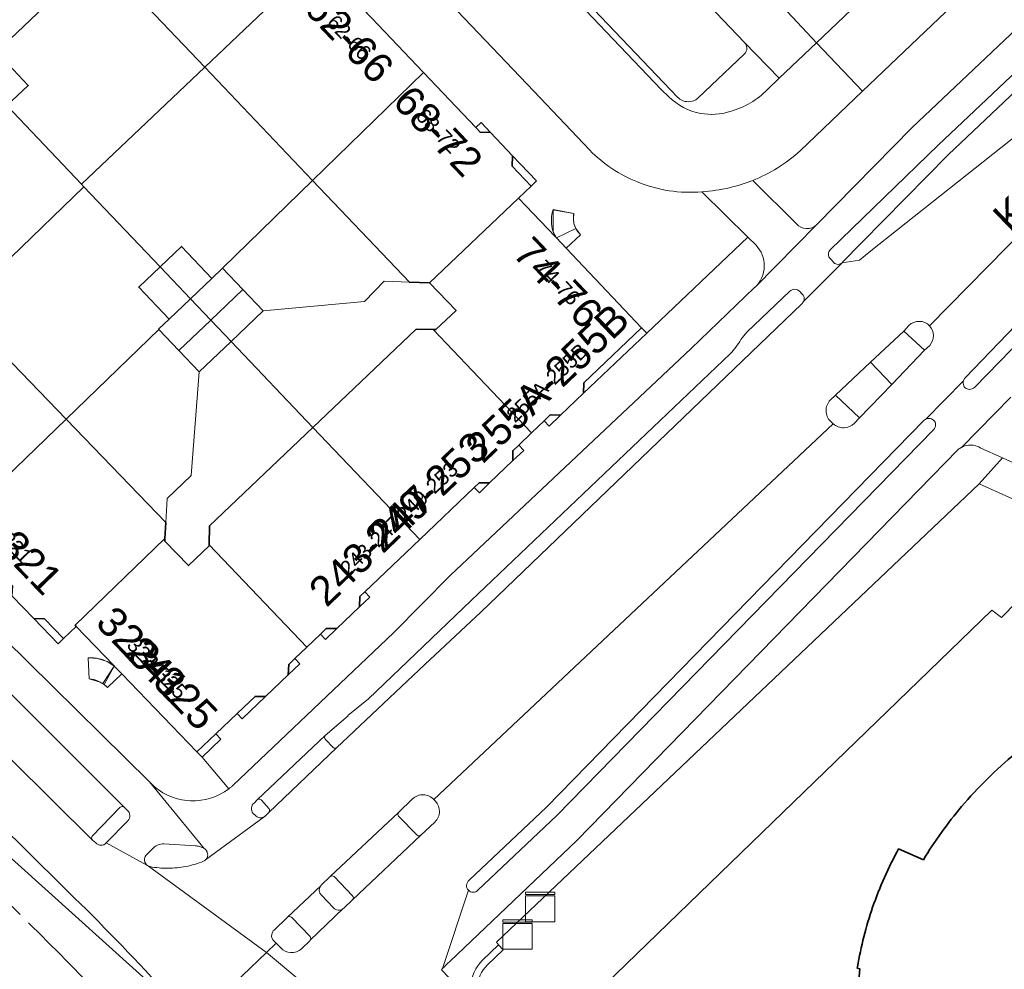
# Model space of a CAD drawing. Header units: metres. Extents: x 124322 to 125871, y 483990 to 485142.
# Tile 15 of 61: x 124529 to 124596, y 484528 to 484592. Entities that reach past the tile are written whole.
import ezdxf
from ezdxf.enums import TextEntityAlignment as Align

# ---------------------------------------------------------------- set-up
doc = ezdxf.new("R2010")
doc.units = ezdxf.units.M
doc.linetypes.add('AM-AS', pattern=[16, 10, -2, 2, -2])
for name, color, linetype, lineweight in [('B-RO-AM-AS_SPOOR_TRAM-G', 10, 'AM-AS', 18), ('B-RO-IE-TERREINAFSCHEIDING_KUNSTMATIG_MUUR-GV', 7, 'Continuous', 18), ('B-RO-KL-DATA-S', 90, 'Continuous', 25), ('B-RO-OG-BEBOUWING-GV', 7, 'Continuous', 35), ('B-RO-OG-BEBOUWING-T18', 7, 'Continuous', 18), ('B-RO-OG-BEBOUWING-T18 @ 0.5', 7, 'Continuous', 18), ('B-RO-OG-BEBOUWING-T18 @ 1', 7, 'Continuous', 18), ('B-RO-OG-BEBOUWING_BORDES-GV', 7, 'Continuous', 18), ('B-RO-OG-BEBOUWING_TRAP-GV', 7, 'Continuous', 18), ('B-RO-OG-TERREIN_ERF-GV', 7, 'Continuous', 0), ('B-RO-OG-TOPOGRAFIE-T18', 7, 'Continuous', 18), ('B-RO-OG-TOPOGRAFIE-T18 @ 0.5', 7, 'Continuous', 18), ('B-RO-OG-TOPOGRAFIE-T18 @ 1', 7, 'Continuous', 18), ('B-RO-OG-WATER-GV', 151, 'Continuous', 13), ('B-RO-VH-VERHARDING_GESLOTEN-GV', 252, 'Continuous', 18), ('B-RO-VH-VERHARDING_OPEN-GV', 7, 'Continuous', 9)]:
    doc.layers.add(name, color=color, linetype=linetype, lineweight=lineweight)
doc.styles.add('IBstijl', font='arial.ttf', dxfattribs={"height": 2})

# ---------------------------------------------------------------- blocks, each defined once
blk = doc.blocks.new('SKL-DATA_KAST-SO')
at = {"color": 0, "linetype": 'ByBlock', "lineweight": 18}
for points in [[(-2, 2), (2, 2), (2, 1.68), (-2, 1.68)], [(-2, 1.52), (2, 1.52), (2, -2), (-2, -2)]]:
    blk.add_lwpolyline(points, close=True, dxfattribs=at)
blk = doc.blocks.new('*U182')
at = {"layer": 'B-RO-OG-TOPOGRAFIE-T18 @ 0.5', "style": 'IBstijl'}
blk.add_text('Kruislaan', height=1, rotation=44, dxfattribs=at).set_placement((124600.198, 484582.54), align=Align.MIDDLE)
at = {"layer": 'B-RO-OG-TOPOGRAFIE-T18 @ 1', "style": 'IBstijl'}
blk.add_text('Kruislaan', height=2, rotation=44, dxfattribs=at).set_placement((124600.198, 484582.54), align=Align.MIDDLE)
blk = doc.blocks.new('*U314')
at = {"layer": 'B-RO-OG-BEBOUWING-T18 @ 0.5', "style": 'IBstijl'}
blk.add_text('249-253', height=1, rotation=43.7, dxfattribs=at).set_placement((124557.087, 484560.252), align=Align.MIDDLE)
at = {"layer": 'B-RO-OG-BEBOUWING-T18 @ 1', "style": 'IBstijl'}
blk.add_text('249-253', height=2, rotation=43.7, dxfattribs=at).set_placement((124557.087, 484560.252), align=Align.MIDDLE)
blk = doc.blocks.new('*U315')
at = {"layer": 'B-RO-OG-BEBOUWING-T18 @ 0.5', "style": 'IBstijl'}
blk.add_text('255A-255B', height=1, rotation=43.7, dxfattribs=at).set_placement((124565.24, 484567.66), align=Align.MIDDLE)
at = {"layer": 'B-RO-OG-BEBOUWING-T18 @ 1', "style": 'IBstijl'}
blk.add_text('255A-255B', height=2, rotation=43.7, dxfattribs=at).set_placement((124565.24, 484567.66), align=Align.MIDDLE)
blk = doc.blocks.new('*U316')
at = {"layer": 'B-RO-OG-BEBOUWING-T18 @ 0.5', "style": 'IBstijl'}
blk.add_text('74-76', height=1, rotation=-46.5, dxfattribs=at).set_placement((124565.995, 484574.462), align=Align.MIDDLE)
at = {"layer": 'B-RO-OG-BEBOUWING-T18 @ 1', "style": 'IBstijl'}
blk.add_text('74-76', height=2, rotation=-46.5, dxfattribs=at).set_placement((124565.995, 484574.462), align=Align.MIDDLE)
blk = doc.blocks.new('*U328')
at = {"layer": 'B-RO-OG-BEBOUWING-T18 @ 0.5', "style": 'IBstijl'}
blk.add_text('62-66', height=1, rotation=-46.5, dxfattribs=at).set_placement((124551.809, 484591.117), align=Align.MIDDLE)
at = {"layer": 'B-RO-OG-BEBOUWING-T18 @ 1', "style": 'IBstijl'}
blk.add_text('62-66', height=2, rotation=-46.5, dxfattribs=at).set_placement((124551.809, 484591.117), align=Align.MIDDLE)
blk = doc.blocks.new('*U334')
at = {"layer": 'B-RO-OG-BEBOUWING-T18 @ 0.5', "style": 'IBstijl'}
blk.add_text('317-321', height=1, rotation=-46, dxfattribs=at).set_placement((124528.225, 484557.47), align=Align.MIDDLE)
at = {"layer": 'B-RO-OG-BEBOUWING-T18 @ 1', "style": 'IBstijl'}
blk.add_text('317-321', height=2, rotation=-46, dxfattribs=at).set_placement((124528.225, 484557.47), align=Align.MIDDLE)
blk = doc.blocks.new('*U337')
at = {"layer": 'B-RO-OG-BEBOUWING-T18 @ 0.5', "style": 'IBstijl'}
blk.add_text('68-72', height=1, rotation=-46.4, dxfattribs=at).set_placement((124557.848, 484584.766), align=Align.MIDDLE)
at = {"layer": 'B-RO-OG-BEBOUWING-T18 @ 1', "style": 'IBstijl'}
blk.add_text('68-72', height=2, rotation=-46.4, dxfattribs=at).set_placement((124557.848, 484584.766), align=Align.MIDDLE)
blk = doc.blocks.new('*U343')
at = {"layer": 'B-RO-OG-BEBOUWING-T18 @ 0.5', "style": 'IBstijl'}
blk.add_text('241', height=1, rotation=-46.1, dxfattribs=at).set_placement((124538.764, 484548.273), align=Align.MIDDLE)
at = {"layer": 'B-RO-OG-BEBOUWING-T18 @ 1', "style": 'IBstijl'}
blk.add_text('241', height=2, rotation=-46.1, dxfattribs=at).set_placement((124538.764, 484548.273), align=Align.MIDDLE)
blk = doc.blocks.new('*U344')
at = {"layer": 'B-RO-OG-BEBOUWING-T18 @ 0.5', "style": 'IBstijl'}
blk.add_text('323-325', height=1, rotation=-46.1, dxfattribs=at).set_placement((124538.764, 484548.273), align=Align.MIDDLE)
at = {"layer": 'B-RO-OG-BEBOUWING-T18 @ 1', "style": 'IBstijl'}
blk.add_text('323-325', height=2, rotation=-46.1, dxfattribs=at).set_placement((124538.764, 484548.273), align=Align.MIDDLE)
blk = doc.blocks.new('*U363')
at = {"layer": 'B-RO-OG-BEBOUWING-T18 @ 0.5', "style": 'IBstijl'}
blk.add_text('243-247', height=1, rotation=43.7, dxfattribs=at).set_placement((124553.271, 484556.611), align=Align.MIDDLE)
at = {"layer": 'B-RO-OG-BEBOUWING-T18 @ 1', "style": 'IBstijl'}
blk.add_text('243-247', height=2, rotation=43.7, dxfattribs=at).set_placement((124553.271, 484556.611), align=Align.MIDDLE)

msp = doc.modelspace()

# ---------------------------------------------------------------- linework, layer by layer
at = {"layer": 'B-RO-AM-AS_SPOOR_TRAM-G'}
for points in [[(124532.304, 484533.476), (124520.749, 484544.908), (124502.113, 484563.328), (124481.045, 484584.129), (124464.011, 484600.957)], [(124461.74, 484598.494), (124488.081, 484572.476), (124510.977, 484549.827), (124530.024, 484530.976)]]:
    msp.add_lwpolyline(points, dxfattribs=at)
for points in [[(124538.741, 484526.889, 0.015057), (124532.304, 484533.476)], [(124530.024, 484530.976, -0.005452), (124534.984, 484525.956)]]:
    msp.add_lwpolyline(points, format="xyb", dxfattribs=at)
at = {"layer": 'B-RO-IE-TERREINAFSCHEIDING_KUNSTMATIG_MUUR-GV'}
msp.add_lwpolyline([(124561.17, 484528.093), (124562.258, 484529.143), (124561.938, 484529.473), (124560.851, 484528.424)], dxfattribs=at)
for points in [[(124560.851, 484528.424, 0.200573), (124560.088, 484526.652)], [(124560.548, 484526.602, -0.206695), (124561.17, 484528.093)]]:
    msp.add_lwpolyline(points, format="xyb", dxfattribs=at)
at = {"layer": 'B-RO-OG-BEBOUWING-GV'}
for points in [[(124548.774, 484597.209), (124548.373, 484597.631), (124548.391, 484598.337), (124546.909, 484599.895), (124546.203, 484599.914), (124543.358, 484602.905), (124542.365, 484603.95), (124534.756, 484596.715), (124541.991, 484589.106), (124549.6, 484596.34)], [(124553.308, 484592.44), (124552.983, 484592.782), (124553, 484593.489), (124551.519, 484595.047), (124550.812, 484595.065), (124550.435, 484595.462), (124549.6, 484596.34), (124541.991, 484589.106), (124549.32, 484581.397), (124556.842, 484588.723)], [(124527.938, 484590.033), (124526.489, 484588.654), (124528.553, 484586.482), (124530.001, 484587.862)], [(124562.895, 484583.082), (124561.393, 484584.661), (124560.686, 484584.68), (124560.392, 484584.99), (124556.842, 484588.723), (124549.32, 484581.397), (124555.889, 484574.488), (124557.247, 484574.438), (124563.308, 484580.201), (124564.17, 484581.019), (124562.871, 484582.382)], [(124566.535, 484576.797), (124565.875, 484577.493), (124565.782, 484577.591), (124563.308, 484580.201), (124557.247, 484574.438), (124559.065, 484572.576), (124557.69, 484571.265), (124557.505, 484571.269), (124564.186, 484564.262), (124565.042, 484565.078), (124565.454, 484565.47), (124566.154, 484565.46), (124567.71, 484566.944), (124567.733, 484567.644), (124571.66, 484571.39)], [(124538.958, 484575.539), (124541.025, 484573.365), (124542.473, 484574.745), (124540.406, 484576.919)], [(124538.958, 484575.539), (124537.51, 484574.159), (124539.578, 484571.985), (124541.025, 484573.365)], [(124544.575, 484573.987), (124543.198, 484575.436), (124542.473, 484574.745), (124541.025, 484573.365), (124542.402, 484571.916)], [(124545.953, 484572.538), (124544.575, 484573.987), (124542.402, 484571.916), (124543.78, 484570.467)], [(124542.402, 484571.916), (124541.025, 484573.365), (124539.578, 484571.985), (124538.854, 484571.295), (124538.87, 484571.278), (124540.231, 484569.846)], [(124525.27, 484572.745), (124517.725, 484565.456), (124518.561, 484564.591), (124518.978, 484564.16), (124518.979, 484563.438), (124520.438, 484561.929), (124521.145, 484561.917), (124521.451, 484561.601), (124525.025, 484557.902), (124532.569, 484565.19)], [(124543.78, 484570.467), (124542.402, 484571.916), (124540.231, 484569.846), (124541.609, 484568.397)], [(124564.186, 484564.262), (124557.505, 484571.269), (124556.347, 484571.296), (124549.341, 484564.617), (124556.59, 484557.014), (124560.298, 484560.55), (124560.621, 484560.859), (124561.321, 484560.849), (124562.926, 484562.37), (124562.905, 484563.041), (124563.313, 484563.429)], [(124539.348, 484558.172), (124532.569, 484565.19), (124525.025, 484557.902), (124528.591, 484554.212), (124528.938, 484553.853), (124528.884, 484553.189), (124530.384, 484551.636), (124531.099, 484551.618), (124532.39, 484550.279), (124533.262, 484551.105), (124533.188, 484551.182), (124539.284, 484557.071)], [(124549.341, 484564.617), (124542.323, 484557.928), (124542.296, 484556.659), (124548.928, 484549.704), (124549.851, 484550.584), (124550.245, 484550.96), (124550.952, 484550.958), (124552.508, 484552.442), (124552.531, 484553.142), (124552.861, 484553.456), (124556.59, 484557.014)], [(124542.296, 484556.659), (124542.294, 484556.588), (124540.877, 484555.236), (124539.274, 484556.899), (124539.284, 484557.071), (124533.188, 484551.182), (124533.262, 484551.105), (124535.817, 484548.451), (124535.85, 484548.417), (124536.355, 484547.892), (124541.459, 484542.59), (124542.751, 484543.818), (124544.193, 484545.189), (124545.412, 484546.349), (124546.112, 484546.34), (124547.667, 484547.824), (124547.691, 484548.524), (124548.108, 484548.922), (124548.928, 484549.704)]]:
    msp.add_lwpolyline(points, close=True, dxfattribs=at)
for points in [[(124597.062, 484542.479, 0.045904), (124593.396, 484538.869)], [(124593.396, 484538.869, 0.039682), (124590.805, 484535.262)], [(124589.119, 484536.003, 0.043223), (124587.353, 484532.027)], [(124587.353, 484532.027, 0.041458), (124586.323, 484527.979)]]:
    msp.add_lwpolyline(points, format="xyb", dxfattribs=at)
for points in [[(124590.805, 484535.262), (124589.119, 484536.003)], [(124586.323, 484527.979), (124586.308, 484527.888), (124586.483, 484527.841), (124586.22, 484524.64), (124586.165, 484523.969), (124586.332, 484521.575), (124586.403, 484520.567), (124586.114, 484520.509), (124586.202, 484519.899), (124586.245, 484519.642)]]:
    msp.add_lwpolyline(points, dxfattribs=at)
at = {"layer": 'B-RO-OG-BEBOUWING_BORDES-GV'}
for points in [[(124567.188, 484578.142), (124565.875, 484577.493), (124566.535, 484576.797), (124567.501, 484577.712)], [(124535.85, 484548.417), (124535.15, 484547.161), (124535.384, 484546.957), (124536.355, 484547.892)]]:
    msp.add_lwpolyline(points, close=True, dxfattribs=at)
at = {"layer": 'B-RO-OG-BEBOUWING_TRAP-GV'}
for points in [[(124565.875, 484577.493), (124567.188, 484578.142), (124567.068, 484578.474), (124567.026, 484578.823), (124567.059, 484579.153), (124565.655, 484579.419), (124565.652, 484577.901)], [(124535.85, 484548.417), (124535.361, 484548.713), (124534.704, 484548.933), (124534.075, 484548.969), (124534.137, 484547.548), (124534.887, 484547.326), (124535.15, 484547.161)]]:
    msp.add_lwpolyline(points, close=True, dxfattribs=at)
at = {"layer": 'B-RO-OG-TERREIN_ERF-GV'}
for points in [[(124527.521, 484604.325), (124519.153, 484596.369), (124519.312, 484596.201), (124524.426, 484590.823), (124525.874, 484592.203), (124527.838, 484590.138), (124534.756, 484596.715)], [(124541.991, 484589.106), (124534.756, 484596.715), (124527.838, 484590.138), (124527.938, 484590.033), (124530.001, 484587.862), (124528.553, 484586.482), (124533.623, 484581.15)], [(124541.991, 484589.106), (124533.623, 484581.15), (124533.789, 484580.975), (124538.958, 484575.539), (124540.406, 484576.919), (124542.473, 484574.745), (124543.198, 484575.436), (124549.32, 484581.397)], [(124533.789, 484580.975), (124533.623, 484581.15), (124528.553, 484586.482), (124527.106, 484585.103), (124525.113, 484587.198), (124517.972, 484580.3), (124525.27, 484572.745)], [(124560.392, 484584.99), (124560.686, 484584.68), (124561.393, 484584.661), (124560.754, 484585.334)], [(124562.895, 484583.082), (124562.871, 484582.382), (124564.17, 484581.019), (124564.528, 484581.364)], [(124549.32, 484581.397), (124543.198, 484575.436), (124544.575, 484573.987), (124545.953, 484572.538), (124552.85, 484573.186), (124554.177, 484574.549), (124555.889, 484574.488)], [(124538.958, 484575.539), (124533.789, 484580.975), (124525.27, 484572.745), (124532.569, 484565.19), (124538.87, 484571.278), (124538.854, 484571.295), (124539.578, 484571.985), (124537.51, 484574.159)], [(124557.505, 484571.269), (124557.69, 484571.265), (124559.065, 484572.576), (124557.247, 484574.438), (124555.889, 484574.488), (124554.177, 484574.549), (124552.85, 484573.186), (124545.953, 484572.538), (124543.78, 484570.467), (124549.341, 484564.617), (124556.347, 484571.296)], [(124541.609, 484568.397), (124540.231, 484569.846), (124538.87, 484571.278), (124532.569, 484565.19), (124539.348, 484558.172), (124539.443, 484559.802), (124541.062, 484561.366)], [(124571.66, 484571.39), (124567.733, 484567.644), (124567.71, 484566.944), (124572.006, 484571.028)], [(124549.341, 484564.617), (124543.78, 484570.467), (124541.609, 484568.397), (124541.062, 484561.366), (124539.443, 484559.802), (124539.348, 484558.172), (124539.284, 484557.071), (124539.274, 484556.899), (124540.877, 484555.236), (124542.294, 484556.588), (124542.296, 484556.659), (124542.323, 484557.928)], [(124566.154, 484565.46), (124565.454, 484565.47), (124565.042, 484565.078), (124565.386, 484564.716)], [(124563.313, 484563.429), (124562.905, 484563.041), (124562.926, 484562.37), (124563.657, 484563.067)], [(124561.321, 484560.849), (124560.621, 484560.859), (124560.298, 484560.55), (124560.64, 484560.19)], [(124552.861, 484553.456), (124552.531, 484553.142), (124552.508, 484552.442), (124553.202, 484553.097)], [(124530.384, 484551.636), (124532.037, 484549.925), (124532.39, 484550.279), (124531.099, 484551.618)], [(124550.952, 484550.958), (124550.245, 484550.96), (124549.851, 484550.584), (124550.192, 484550.226)], [(124536.355, 484547.892), (124535.85, 484548.417), (124535.058, 484547.223), (124535.15, 484547.161), (124535.271, 484547.063), (124535.384, 484546.957)], [(124548.108, 484548.922), (124547.691, 484548.524), (124547.667, 484547.824), (124548.448, 484548.564)], [(124546.112, 484546.34), (124545.412, 484546.349), (124544.193, 484545.189), (124544.534, 484544.831)], [(124542.751, 484543.818), (124541.459, 484542.59), (124541.805, 484542.229), (124543.094, 484543.458)]]:
    msp.add_lwpolyline(points, close=True, dxfattribs=at)
for points in [[(124565.655, 484579.419, 0.138247), (124565.59, 484578.124)], [(124567.026, 484578.823, -0.051605), (124567.059, 484579.153)], [(124567.068, 484578.474, -0.05186), (124567.026, 484578.823)], [(124567.188, 484578.142, -0.053699), (124567.068, 484578.474)], [(124567.501, 484577.712, -0.085015), (124567.188, 484578.142)], [(124534.812, 484548.91, 0.076477), (124534.075, 484548.969)], [(124535.361, 484548.713, 0.059622), (124534.812, 484548.91)], [(124534.137, 484547.548, -0.080157), (124534.747, 484547.392)]]:
    msp.add_lwpolyline(points, format="xyb", dxfattribs=at)
for points in [[(124567.059, 484579.153), (124565.749, 484579.387), (124565.655, 484579.419)], [(124565.59, 484578.124), (124565.652, 484577.901), (124565.712, 484577.743), (124565.782, 484577.591), (124565.875, 484577.493), (124567.188, 484578.142)], [(124567.188, 484578.142), (124565.875, 484577.493), (124566.535, 484576.797), (124567.501, 484577.712)], [(124534.075, 484548.969), (124534.137, 484547.548)], [(124534.747, 484547.392), (124534.887, 484547.326), (124535.058, 484547.223), (124535.85, 484548.417)], [(124535.85, 484548.417), (124535.817, 484548.451), (124535.361, 484548.713)]]:
    msp.add_lwpolyline(points, dxfattribs=at)
at = {"layer": 'B-RO-OG-WATER-GV'}
for points in [[(124598.165, 484553.81), (124596.093, 484551.708), (124595.441, 484552.218), (124564.234, 484521.985), (124568.019, 484518.064), (124571.529, 484521.457), (124571.646, 484521.324), (124586.332, 484521.575), (124586.165, 484523.969), (124586.22, 484524.64), (124586.483, 484527.841), (124586.308, 484527.888), (124586.323, 484527.979)], [(124589.119, 484536.003), (124590.805, 484535.262)]]:
    msp.add_lwpolyline(points, dxfattribs=at)
for points in [[(124593.396, 484538.869, -0.045904), (124597.062, 484542.479)], [(124590.805, 484535.262, -0.039682), (124593.396, 484538.869)], [(124587.353, 484532.027, -0.043223), (124589.119, 484536.003)], [(124586.323, 484527.979, -0.041458), (124587.353, 484532.027)]]:
    msp.add_lwpolyline(points, format="xyb", dxfattribs=at)
at = {"layer": 'B-RO-VH-VERHARDING_GESLOTEN-GV'}
for points in [[(124672.194, 484648.519), (124672.532, 484648.185), (124675.093, 484650.709), (124672.168, 484653.73), (124662.175, 484644.051), (124661.184, 484643.082), (124658.713, 484641.68), (124642.694, 484626.535), (124635.378, 484619.548), (124627.865, 484612.507), (124608.347, 484594.013), (124604.603, 484590.493), (124601.398, 484587.84), (124587.235, 484576.614), (124586.451, 484575.992), (124585.273, 484575.815), (124582.643, 484573.15)], [(124650.848, 484628.44), (124640.895, 484619.705), (124629.244, 484608.869), (124620.641, 484600.555), (124614.1, 484594.237), (124609.201, 484589.495), (124603.001, 484583.532), (124591.225, 484571.526)], [(124591.225, 484571.526), (124603.001, 484583.532), (124609.201, 484589.495), (124614.1, 484594.237), (124620.641, 484600.555), (124629.244, 484608.869), (124640.895, 484619.705), (124650.848, 484628.44)], [(124626.344, 484619.368), (124590.042, 484584.994), (124583.547, 484578.392), (124579.4, 484574.171), (124579.315, 484574.102), (124575.026, 484569.982), (124558.653, 484554.563), (124554.802, 484550.68), (124543.927, 484540.332)], [(124584.474, 484576.684), (124591.819, 484583.813), (124627.39, 484617.451)], [(124593.636, 484567.994), (124597.654, 484572.168), (124611.009, 484586.289), (124613.849, 484589.103)], [(124615.273, 484589.452), (124598.5, 484571.673), (124594.281, 484567.343)], [(124497.306, 484581.213), (124495.806, 484579.763), (124498.334, 484577.159), (124499.786, 484575.664), (124502.824, 484572.534), (124536.524, 484538.827), (124536.744, 484538.602)], [(124541.882, 484536.074), (124541.921, 484536.053), (124541.959, 484536.029), (124538.229, 484540.545), (124505.334, 484572.969), (124504.619, 484573.686), (124497.306, 484581.213)], [(124498.658, 484574.509), (124497.156, 484575.982), (124494.544, 484578.543), (124489.689, 484573.851), (124493.16, 484570.602), (124502.132, 484561.735), (124517.974, 484545.859), (124527.243, 484536.799), (124541.236, 484524.196), (124546.189, 484528.954), (124538.161, 484534.829)], [(124582.643, 484573.15), (124585.273, 484575.815)], [(124584.706, 484575.826), (124584.479, 484576.072)], [(124578.406, 484570.59), (124578.812, 484571.097), (124581.721, 484573.875)], [(124582.39, 484573.869), (124582.576, 484573.679)], [(124582.538, 484573.026), (124560.746, 484552.076), (124556.935, 484548.519), (124550.945, 484542.851), (124546.333, 484538.465), (124546.109, 484538.249)], [(124489.443, 484569.249), (124487.202, 484571.447), (124482.761, 484567.154), (124488.332, 484559.043), (124501.627, 484545.947), (124505.226, 484542.414), (124522.891, 484524.973), (124523.118, 484524.752), (124523.155, 484524.713), (124523.182, 484524.678), (124525.033, 484522.509), (124532.727, 484516.023), (124541.236, 484524.196), (124527.243, 484536.799)], [(124584.472, 484566.476), (124584.823, 484566.821), (124587.202, 484569.047), (124589.461, 484571.173), (124589.804, 484571.547)], [(124591.228, 484570.197), (124590.876, 484569.864), (124588.66, 484567.542), (124586.449, 484565.268), (124586.1, 484564.897)], [(124545.341, 484539.109), (124545.577, 484539.347), (124550.18, 484543.691), (124551.74, 484545.033), (124551.716, 484545.057), (124553.115, 484546.184), (124556.854, 484549.771), (124560.084, 484552.862), (124577.68, 484569.631)], [(124559.955, 484533.874), (124565.194, 484538.836), (124590.835, 484565.096), (124590.883, 484565.137), (124590.935, 484565.171), (124593.521, 484567.781)], [(124593.521, 484567.781), (124590.935, 484565.171)], [(124596.732, 484566.69), (124593.378, 484563.267)], [(124593.378, 484563.267), (124596.732, 484566.69)], [(124557.547, 484539.351), (124584.677, 484564.863), (124584.492, 484565.041)], [(124584.677, 484564.863), (124557.547, 484539.351), (124557.658, 484539.229)], [(124591.494, 484564.469), (124565.903, 484538.254), (124560.544, 484533.185)], [(124594.651, 484563.247), (124596.183, 484562.548), (124598.606, 484561.443), (124599.603, 484564.281)], [(124558.65, 484528.361), (124567.26, 484536.564), (124593.16, 484563.118)], [(124534.602, 484536.399), (124534.365, 484536.585), (124526.091, 484544.781)], [(124538.229, 484540.545), (124541.959, 484536.029)], [(124546.712, 484530.48), (124547.62, 484531.366), (124549.873, 484533.491), (124549.9, 484533.522), (124550.516, 484534.118), (124555.149, 484538.461), (124556.108, 484539.388)], [(124545.412, 484538.287), (124545.283, 484538.408)], [(124536.766, 484537.906), (124535.297, 484536.399), (124538.059, 484534.895)], [(124546.063, 484538.207), (124546.03, 484538.182), (124542.046, 484535.244), (124542.005, 484535.211)], [(124542.082, 484535.282), (124542.046, 484535.244), (124546.03, 484538.182), (124546.013, 484538.171)], [(124557.622, 484537.82), (124556.66, 484536.923), (124552.037, 484532.535), (124551.437, 484531.975), (124551.391, 484531.936), (124549.148, 484529.787), (124549.126, 484529.758), (124548.554, 484529.207)], [(124538.059, 484534.895), (124535.297, 484536.399)], [(124539.21, 484536.338), (124541.362, 484536.204)], [(124538.05, 484535.615), (124538.482, 484536.043)], [(124538.161, 484534.829), (124546.189, 484528.954), (124546.847, 484529.586), (124546.661, 484529.779)], [(124539.5, 484534.687), (124539.378, 484534.685)], [(124549.873, 484533.491), (124547.62, 484531.366)], [(124558.08, 484527.77), (124558.149, 484527.858), (124559.893, 484533.181)], [(124559.893, 484533.181), (124558.149, 484527.858)], [(124550.738, 484531.991), (124549.923, 484532.851)], [(124549.148, 484529.787), (124551.391, 484531.936)], [(124547.874, 484531.347), (124549.155, 484530.036)], [(124547.153, 484529.267), (124546.847, 484529.586), (124546.189, 484528.954), (124556.63, 484520.237), (124556.482, 484520.408)], [(124561.278, 484515.403), (124556.697, 484520.165), (124556.678, 484520.182), (124556.63, 484520.237), (124546.189, 484528.954), (124541.236, 484524.196), (124550.911, 484515.482)]]:
    msp.add_lwpolyline(points, dxfattribs=at)
msp.add_lwpolyline([(124658.713, 484641.68), (124647.768, 484635.469), (124592.502, 484583.168), (124586.627, 484577.196), (124585.313, 484575.86), (124585.294, 484575.837), (124585.273, 484575.815), (124586.451, 484575.992), (124587.235, 484576.614), (124601.398, 484587.84), (124604.603, 484590.493), (124608.347, 484594.013), (124627.865, 484612.507), (124635.378, 484619.548), (124642.694, 484626.535)], close=True, dxfattribs=at)
for points in [[(124584.352, 484576.384, -0.191492), (124584.474, 484576.684)], [(124584.479, 484576.072, -0.202321), (124584.352, 484576.384)], [(124585.016, 484575.702, -0.220246), (124584.706, 484575.826)], [(124585.273, 484575.815, -0.183359), (124585.016, 484575.702)], [(124581.721, 484573.875, -0.19868), (124582.064, 484574.009)], [(124582.064, 484574.009, -0.189489), (124582.39, 484573.869)], [(124582.596, 484573.083, -0.043554), (124582.538, 484573.026)], [(124582.576, 484573.679, -0.209402), (124582.701, 484573.348)], [(124582.643, 484573.15, -0.03703), (124582.596, 484573.083)], [(124582.701, 484573.348, -0.119811), (124582.643, 484573.15)], [(124589.804, 484571.547, -0.41302), (124591.225, 484571.526)], [(124591.225, 484571.526, -0.376736), (124591.228, 484570.197)], [(124578.072, 484570.085, 0.034819), (124578.406, 484570.59)], [(124577.68, 484569.631, 0.033265), (124578.072, 484570.085)], [(124593.505, 484567.621, -0.08664), (124593.521, 484567.781)], [(124593.521, 484567.781, -0.062593), (124593.566, 484567.894)], [(124593.566, 484567.894, -0.059061), (124593.636, 484567.994)], [(124593.627, 484567.319, -0.165334), (124593.505, 484567.621)], [(124593.928, 484567.204, -0.171116), (124593.627, 484567.319)], [(124594.281, 484567.343, -0.200209), (124593.928, 484567.204)], [(124584.186, 484565.755, -0.197269), (124584.472, 484566.476)], [(124584.492, 484565.041, -0.198445), (124584.186, 484565.755)], [(124590.935, 484565.171, -0.131161), (124591.188, 484565.234)], [(124591.188, 484565.234, -0.173658), (124591.494, 484565.121)], [(124591.494, 484565.121, -0.183224), (124591.631, 484564.832)], [(124585.416, 484564.602, -0.193715), (124584.677, 484564.863)], [(124586.1, 484564.897, -0.182796), (124585.416, 484564.602)], [(124591.631, 484564.832, -0.223532), (124591.494, 484564.469)], [(124593.16, 484563.118, -0.016643), (124593.265, 484563.198)], [(124593.265, 484563.198, -0.023275), (124593.378, 484563.267)], [(124593.378, 484563.267, -0.100504), (124593.865, 484563.418)], [(124593.865, 484563.418, -0.159246), (124594.651, 484563.247)], [(124541.019, 484539.262, -0.197575), (124538.229, 484540.545)], [(124543.927, 484540.332, -0.013931), (124543.775, 484540.198)], [(124543.617, 484540.073, -0.173728), (124541.019, 484539.262)], [(124543.775, 484540.198, -0.017837), (124543.617, 484540.073)], [(124556.108, 484539.388, -0.202232), (124556.839, 484539.672)], [(124556.839, 484539.672, -0.200254), (124557.547, 484539.351)], [(124545.157, 484538.786, -0.203539), (124545.341, 484539.109)], [(124557.658, 484539.229, -0.200044), (124557.935, 484538.523)], [(124536.744, 484538.602, -0.180097), (124536.897, 484538.287)], [(124536.897, 484538.287, -0.211913), (124536.766, 484537.906)], [(124545.283, 484538.408, -0.222222), (124545.157, 484538.786)], [(124545.742, 484538.107, -0.216562), (124545.412, 484538.287)], [(124546.109, 484538.249, -0.045361), (124546.063, 484538.207)], [(124557.935, 484538.523, -0.203061), (124557.622, 484537.82)], [(124546.013, 484538.171, -0.155876), (124545.742, 484538.107)], [(124534.933, 484536.239, -0.210491), (124534.602, 484536.399)], [(124535.297, 484536.399, -0.229836), (124534.933, 484536.239)], [(124538.482, 484536.043, -0.110438), (124538.825, 484536.271)], [(124538.825, 484536.271, -0.106434), (124539.21, 484536.338)], [(124537.894, 484535.314, -0.186015), (124538.05, 484535.615)], [(124541.362, 484536.204, -0.033275), (124541.629, 484536.155)], [(124541.629, 484536.155, -0.028539), (124541.882, 484536.074)], [(124541.959, 484536.029, -0.054558), (124542.046, 484535.953)], [(124542.046, 484535.953, -0.116498), (124542.166, 484535.742)], [(124542.166, 484535.742, -0.201682), (124542.147, 484535.38)], [(124538.059, 484534.895, -0.250313), (124537.894, 484535.314)], [(124538.161, 484534.829, -0.073176), (124538.059, 484534.895)], [(124541.914, 484535.158, -0.053225), (124540.708, 484534.794)], [(124542.005, 484535.211, -0.055365), (124541.914, 484535.158)], [(124542.147, 484535.38, -0.068408), (124542.082, 484535.282)], [(124538.276, 484534.79, -0.062527), (124538.161, 484534.829)], [(124538.885, 484534.705, -0.028056), (124538.276, 484534.79)], [(124539.378, 484534.685, -0.024383), (124538.885, 484534.705)], [(124540.708, 484534.794, -0.05054), (124539.5, 484534.687)], [(124559.775, 484533.532, -0.210653), (124559.955, 484533.874)], [(124549.923, 484532.851, -0.396244), (124549.873, 484533.491)], [(124559.893, 484533.181, -0.198972), (124559.775, 484533.532)], [(124560.214, 484533.053, -0.188069), (124559.893, 484533.181)], [(124560.544, 484533.185, -0.192271), (124560.214, 484533.053)], [(124551.391, 484531.936, -0.386304), (124550.738, 484531.991)], [(124547.62, 484531.366, -0.369924), (124547.874, 484531.347)], [(124546.538, 484530.176, -0.191928), (124546.712, 484530.48)], [(124546.661, 484529.779, -0.228371), (124546.538, 484530.176)], [(124549.155, 484530.036, -0.270861), (124549.148, 484529.787)], [(124547.825, 484528.952, -0.191696), (124547.153, 484529.267)], [(124548.554, 484529.207, -0.201467), (124547.825, 484528.952)], [(124558.387, 484528.122, -0.02404), (124558.65, 484528.361)], [(124558.149, 484527.858, -0.02384), (124558.387, 484528.122)]]:
    msp.add_lwpolyline(points, format="xyb", dxfattribs=at)
at = {"layer": 'B-RO-VH-VERHARDING_OPEN-GV'}
for points in [[(124545.029, 484617.562), (124541.84, 484621.07), (124525.01, 484638.64), (124518.95, 484645.2), (124522.64, 484648.78), (124523.01, 484648.94), (124520.95, 484651.106), (124516.598, 484646.968), (124535.967, 484626.494), (124547.392, 484614.451), (124572.996, 484587.577), (124573.509, 484587.091)], [(124523.7, 484648.41), (124528.4, 484643.57), (124549.267, 484621.576), (124552.298, 484618.391), (124578.656, 484590.762), (124581.009, 484588.34), (124583.547, 484590.759), (124581.57, 484592.85), (124578.278, 484596.316), (124577.882, 484595.94), (124572.305, 484601.8), (124566.843, 484607.536), (124561.272, 484613.388), (124555.811, 484619.124), (124550.239, 484624.976), (124544.785, 484630.705), (124539.221, 484636.549), (124533.76, 484642.285), (124528.174, 484648.152)], [(124611.526, 484617.433), (124583.547, 484590.759), (124586.662, 484587.462), (124620.592, 484619.809), (124621.622, 484620.788), (124626.862, 484625.738), (124650.43, 484648.201)], [(124516.598, 484646.968), (124511.914, 484642.514), (124518.79, 484635.31), (124541.72, 484611.19), (124564.35, 484587.46), (124568.136, 484583.456)], [(124573.509, 484587.091), (124572.996, 484587.577), (124547.392, 484614.451), (124535.967, 484626.494), (124516.598, 484646.968)], [(124568.136, 484583.456), (124564.35, 484587.46), (124541.72, 484611.19), (124518.79, 484635.31), (124511.914, 484642.514)], [(124585.273, 484575.815), (124585.294, 484575.837), (124585.313, 484575.86), (124586.627, 484577.196), (124592.502, 484583.168), (124647.768, 484635.469)], [(124612.678, 484622.592), (124609.559, 484619.519), (124609.082, 484619.066), (124606.486, 484616.601), (124605.989, 484616.13), (124605.57, 484616.572), (124601.699, 484612.86), (124595.159, 484606.639), (124588.599, 484600.422), (124588.62, 484600.4), (124584.71, 484596.672), (124585.13, 484596.229), (124584.638, 484595.763), (124582.049, 484593.305), (124581.57, 484592.85), (124583.547, 484590.759), (124611.526, 484617.433)], [(124627.39, 484617.451), (124591.819, 484583.813), (124584.474, 484576.684)], [(124574.106, 484587.057), (124548.077, 484614.343)], [(124635.349, 484608.582), (124634.844, 484609.196), (124633.951, 484608.395), (124613.849, 484589.103), (124611.009, 484586.289), (124597.654, 484572.168), (124593.636, 484567.994)], [(124553.308, 484592.44), (124556.842, 484588.723), (124560.392, 484584.99), (124560.754, 484585.334), (124561.393, 484584.661), (124562.895, 484583.082), (124564.528, 484581.364), (124564.17, 484581.019), (124563.308, 484580.201), (124565.782, 484577.591), (124565.712, 484577.743), (124565.652, 484577.901), (124565.59, 484578.124)], [(124580.203, 484587.571), (124581.009, 484588.34), (124578.656, 484590.762)], [(124582.424, 484583.422), (124586.662, 484587.462), (124583.547, 484590.759), (124581.009, 484588.34), (124580.203, 484587.571)], [(124578.637, 484589.983), (124575.484, 484586.991)], [(124594.281, 484567.343), (124598.5, 484571.673), (124615.273, 484589.452)], [(124582.179, 484578.458), (124579.213, 484581.404)], [(124567.501, 484577.712), (124566.535, 484576.797), (124571.66, 484571.39), (124572.006, 484571.028), (124578.883, 484577.544), (124575.759, 484580.625)], [(124575.759, 484580.625), (124578.883, 484577.544), (124579.433, 484577.001)], [(124565.655, 484579.419), (124565.749, 484579.387), (124567.059, 484579.153)], [(124579.315, 484574.102), (124579.4, 484574.171), (124583.547, 484578.392)], [(124579.433, 484577.001), (124578.883, 484577.544), (124572.006, 484571.028), (124567.71, 484566.944), (124566.154, 484565.46), (124565.386, 484564.716), (124565.042, 484565.078), (124564.186, 484564.262), (124563.313, 484563.429), (124563.657, 484563.067), (124562.926, 484562.37), (124561.321, 484560.849), (124560.64, 484560.19), (124560.298, 484560.55), (124556.59, 484557.014), (124552.861, 484553.456), (124553.202, 484553.097), (124552.508, 484552.442), (124550.952, 484550.958), (124550.192, 484550.226), (124549.851, 484550.584), (124548.928, 484549.704), (124548.108, 484548.922), (124548.448, 484548.564), (124547.667, 484547.824), (124546.112, 484546.34), (124544.534, 484544.831), (124544.193, 484545.189), (124542.751, 484543.818), (124543.094, 484543.458), (124541.805, 484542.229), (124543.617, 484540.073)], [(124584.479, 484576.072), (124584.706, 484575.826)], [(124536.524, 484538.827), (124502.824, 484572.534), (124499.786, 484575.664)], [(124543.927, 484540.332), (124554.802, 484550.68), (124558.653, 484554.563), (124575.026, 484569.982), (124579.315, 484574.102)], [(124581.721, 484573.875), (124578.812, 484571.097), (124578.406, 484570.59)], [(124582.576, 484573.679), (124582.39, 484573.869)], [(124550.945, 484542.851), (124556.935, 484548.519), (124560.746, 484552.076), (124582.538, 484573.026)], [(124505.334, 484572.969), (124538.229, 484540.545)], [(124589.804, 484571.547), (124589.461, 484571.173), (124590.876, 484569.864)], [(124590.876, 484569.864), (124591.228, 484570.197)], [(124577.68, 484569.631), (124560.084, 484552.862), (124556.854, 484549.771), (124553.115, 484546.184), (124551.716, 484545.057), (124551.74, 484545.033), (124550.18, 484543.691)], [(124584.823, 484566.821), (124584.472, 484566.476)], [(124586.1, 484564.897), (124586.449, 484565.268), (124584.823, 484566.821)], [(124590.935, 484565.171), (124590.883, 484565.137), (124590.835, 484565.096), (124565.194, 484538.836), (124559.955, 484533.874)], [(124584.492, 484565.041), (124584.677, 484564.863)], [(124560.544, 484533.185), (124565.903, 484538.254), (124591.494, 484564.469)], [(124593.16, 484563.118), (124567.26, 484536.564), (124558.65, 484528.361)], [(124594.585, 484560.802), (124596.183, 484562.548), (124594.651, 484563.247)], [(124598.606, 484561.443), (124596.183, 484562.548), (124594.585, 484560.802), (124598.612, 484558.982), (124599.327, 484558.704), (124605.173, 484556.706), (124619.909, 484543.814)], [(124535.361, 484548.713), (124535.817, 484548.451), (124533.262, 484551.105), (124532.39, 484550.279), (124532.037, 484549.925), (124530.384, 484551.636), (124528.884, 484553.189), (124528.231, 484553.864), (124528.591, 484554.212), (124525.025, 484557.902), (124521.451, 484561.601), (124521.091, 484561.253), (124520.438, 484561.929)], [(124560.851, 484528.424), (124561.938, 484529.473), (124561.795, 484529.65), (124594.585, 484560.802)], [(124534.137, 484547.548), (124534.075, 484548.969)], [(124543.617, 484540.073), (124541.805, 484542.229), (124541.459, 484542.59), (124536.355, 484547.892), (124535.384, 484546.957), (124535.271, 484547.063), (124535.15, 484547.161), (124535.058, 484547.223), (124534.887, 484547.326), (124534.747, 484547.392)], [(124526.091, 484544.781), (124534.365, 484536.585)], [(124550.18, 484543.691), (124545.577, 484539.347)], [(124550.172, 484543.439), (124550.725, 484542.864)], [(124550.725, 484542.864), (124550.172, 484543.439)], [(124546.333, 484538.465), (124550.945, 484542.851)], [(124545.577, 484539.347), (124545.341, 484539.109)], [(124546.362, 484538.711), (124545.813, 484539.322)], [(124545.813, 484539.322), (124546.362, 484538.711)], [(124556.108, 484539.388), (124555.149, 484538.461)], [(124557.658, 484539.229), (124557.547, 484539.351)], [(124536.256, 484538.824), (124534.35, 484536.863)], [(124534.35, 484536.863), (124536.256, 484538.824)], [(124536.744, 484538.602), (124536.524, 484538.827)], [(124545.283, 484538.408), (124545.412, 484538.287)], [(124546.109, 484538.249), (124546.333, 484538.465)], [(124555.149, 484538.461), (124550.516, 484534.118)], [(124535.297, 484536.399), (124536.766, 484537.906)], [(124546.013, 484538.171), (124546.03, 484538.182), (124546.063, 484538.207)], [(124555.148, 484538.221), (124556.417, 484536.921)], [(124556.417, 484536.921), (124555.148, 484538.221)], [(124556.66, 484536.923), (124557.622, 484537.82)], [(124552.037, 484532.535), (124556.66, 484536.923)], [(124534.365, 484536.585), (124534.602, 484536.399)], [(124541.362, 484536.204), (124539.21, 484536.338)], [(124538.482, 484536.043), (124538.05, 484535.615)], [(124541.959, 484536.029), (124541.921, 484536.053), (124541.882, 484536.074)], [(124542.005, 484535.211), (124542.046, 484535.244), (124542.082, 484535.282)], [(124539.378, 484534.685), (124539.5, 484534.687)], [(124550.516, 484534.118), (124549.9, 484533.522), (124549.873, 484533.491)], [(124552.033, 484532.803), (124550.783, 484534.113)], [(124550.783, 484534.113), (124552.033, 484532.803)], [(124549.923, 484532.851), (124550.738, 484531.991)], [(124551.391, 484531.936), (124551.437, 484531.975), (124552.037, 484532.535)], [(124547.62, 484531.366), (124546.712, 484530.48)], [(124549.155, 484530.036), (124547.874, 484531.347)], [(124546.661, 484529.779), (124546.847, 484529.586), (124547.153, 484529.267)], [(124548.554, 484529.207), (124549.126, 484529.758), (124549.148, 484529.787)], [(124558.149, 484527.858), (124558.08, 484527.77), (124560.538, 484525.194)]]:
    msp.add_lwpolyline(points, dxfattribs=at)
for points in [[(124578.808, 484590.4, -0.213853), (124578.637, 484589.983)], [(124578.656, 484590.762, -0.182604), (124578.808, 484590.4)], [(124573.509, 484587.091, 0.151484), (124575.675, 484585.957)], [(124575.675, 484585.957, -0.151484), (124573.509, 484587.091)], [(124574.826, 484586.748, -0.20362), (124574.106, 484587.057)], [(124579.062, 484586.674, 0.063813), (124580.203, 484587.571)], [(124580.203, 484587.571, -0.063813), (124579.062, 484586.674)], [(124575.484, 484586.991, -0.180877), (124574.826, 484586.748)], [(124577.661, 484586.081, 0.068011), (124579.062, 484586.674)], [(124579.062, 484586.674, -0.068011), (124577.661, 484586.081)], [(124575.675, 484585.957, 0.121881), (124577.661, 484586.081)], [(124577.661, 484586.081, -0.121881), (124575.675, 484585.957)], [(124568.136, 484583.456, 0.102124), (124571.374, 484581.297)], [(124571.374, 484581.297, -0.102124), (124568.136, 484583.456)], [(124580.875, 484582.242, 0.046529), (124582.424, 484583.422)], [(124579.213, 484581.404, 0.044691), (124580.875, 484582.242)], [(124571.374, 484581.297, 0.11678), (124575.759, 484580.625)], [(124575.759, 484580.625, -0.11678), (124571.374, 484581.297)], [(124579.213, 484581.404, -0.035051), (124577.627, 484580.91)], [(124577.627, 484580.91, 0.035051), (124579.213, 484581.404)], [(124577.627, 484580.91, -0.040035), (124575.759, 484580.625)], [(124575.759, 484580.625, 0.040035), (124577.627, 484580.91)], [(124565.59, 484578.124, -0.138247), (124565.655, 484579.419)], [(124567.059, 484579.153, 0.051605), (124567.026, 484578.823)], [(124567.026, 484578.823, 0.05186), (124567.068, 484578.474)], [(124567.068, 484578.474, 0.053699), (124567.188, 484578.142)], [(124583.547, 484578.392, -0.4288), (124582.179, 484578.458)], [(124567.188, 484578.142, 0.085015), (124567.501, 484577.712)], [(124579.994, 484575.578, 0.198739), (124579.433, 484577.001)], [(124579.433, 484577.001, -0.198739), (124579.994, 484575.578)], [(124584.474, 484576.684, 0.191492), (124584.352, 484576.384)], [(124584.352, 484576.384, 0.202321), (124584.479, 484576.072)], [(124584.706, 484575.826, 0.220246), (124585.016, 484575.702)], [(124585.016, 484575.702, 0.183359), (124585.273, 484575.815)], [(124579.315, 484574.102, 0.212063), (124579.994, 484575.578)], [(124579.994, 484575.578, -0.212063), (124579.315, 484574.102)], [(124582.064, 484574.009, 0.19868), (124581.721, 484573.875)], [(124582.39, 484573.869, 0.189489), (124582.064, 484574.009)], [(124582.538, 484573.026, 0.043554), (124582.596, 484573.083)], [(124582.701, 484573.348, 0.209402), (124582.576, 484573.679)], [(124582.596, 484573.083, 0.03703), (124582.643, 484573.15)], [(124582.643, 484573.15, 0.119811), (124582.701, 484573.348)], [(124591.225, 484571.526, 0.41302), (124589.804, 484571.547)], [(124591.228, 484570.197, 0.376736), (124591.225, 484571.526)], [(124578.406, 484570.59, -0.034819), (124578.072, 484570.085)], [(124578.072, 484570.085, -0.033265), (124577.68, 484569.631)], [(124593.521, 484567.781, 0.08664), (124593.505, 484567.621)], [(124593.566, 484567.894, 0.062593), (124593.521, 484567.781)], [(124593.636, 484567.994, 0.059061), (124593.566, 484567.894)], [(124593.505, 484567.621, 0.165334), (124593.627, 484567.319)], [(124593.627, 484567.319, 0.171116), (124593.928, 484567.204)], [(124593.928, 484567.204, 0.200209), (124594.281, 484567.343)], [(124584.472, 484566.476, 0.197269), (124584.186, 484565.755)], [(124584.186, 484565.755, 0.198445), (124584.492, 484565.041)], [(124591.188, 484565.234, 0.131161), (124590.935, 484565.171)], [(124591.494, 484565.121, 0.173658), (124591.188, 484565.234)], [(124591.631, 484564.832, 0.183224), (124591.494, 484565.121)], [(124584.677, 484564.863, 0.193715), (124585.416, 484564.602)], [(124585.416, 484564.602, 0.182796), (124586.1, 484564.897)], [(124591.494, 484564.469, 0.223532), (124591.631, 484564.832)], [(124593.265, 484563.198, 0.016643), (124593.16, 484563.118)], [(124593.378, 484563.267, 0.023275), (124593.265, 484563.198)], [(124593.865, 484563.418, 0.100504), (124593.378, 484563.267)], [(124594.651, 484563.247, 0.159246), (124593.865, 484563.418)], [(124534.075, 484548.969, -0.076477), (124534.812, 484548.91)], [(124534.812, 484548.91, -0.059622), (124535.361, 484548.713)], [(124534.747, 484547.392, 0.080157), (124534.137, 484547.548)], [(124550.18, 484543.691, 0.39933), (124550.172, 484543.439)], [(124550.172, 484543.439, -0.39933), (124550.18, 484543.691)], [(124550.725, 484542.864, 0.286626), (124550.945, 484542.851)], [(124550.945, 484542.851, -0.286626), (124550.725, 484542.864)], [(124538.229, 484540.545, 0.197575), (124541.019, 484539.262)], [(124543.775, 484540.198, 0.013931), (124543.927, 484540.332)], [(124541.019, 484539.262, 0.173728), (124543.617, 484540.073)], [(124543.617, 484540.073, 0.017837), (124543.775, 484540.198)], [(124556.839, 484539.672, 0.202232), (124556.108, 484539.388)], [(124557.547, 484539.351, 0.200254), (124556.839, 484539.672)], [(124545.341, 484539.109, 0.203539), (124545.157, 484538.786)], [(124545.714, 484539.375, 0.189332), (124545.577, 484539.347)], [(124545.577, 484539.347, -0.189332), (124545.714, 484539.375)], [(124545.813, 484539.322, 0.1556), (124545.714, 484539.375)], [(124545.714, 484539.375, -0.1556), (124545.813, 484539.322)], [(124557.935, 484538.523, 0.200044), (124557.658, 484539.229)], [(124536.524, 484538.827, 0.340845), (124536.256, 484538.824)], [(124536.256, 484538.824, -0.340845), (124536.524, 484538.827)], [(124536.897, 484538.287, 0.180097), (124536.744, 484538.602)], [(124536.766, 484537.906, 0.211913), (124536.897, 484538.287)], [(124545.157, 484538.786, 0.222222), (124545.283, 484538.408)], [(124545.412, 484538.287, 0.216562), (124545.742, 484538.107)], [(124546.063, 484538.207, 0.045361), (124546.109, 484538.249)], [(124546.333, 484538.465, 0.184445), (124546.392, 484538.59)], [(124546.392, 484538.59, -0.184445), (124546.333, 484538.465)], [(124546.392, 484538.59, 0.165369), (124546.362, 484538.711)], [(124546.362, 484538.711, -0.165369), (124546.392, 484538.59)], [(124555.149, 484538.461, 0.321095), (124555.148, 484538.221)], [(124555.148, 484538.221, -0.321095), (124555.149, 484538.461)], [(124557.622, 484537.82, 0.203061), (124557.935, 484538.523)], [(124545.742, 484538.107, 0.155876), (124546.013, 484538.171)], [(124556.417, 484536.921, 0.322573), (124556.66, 484536.923)], [(124556.66, 484536.923, -0.322573), (124556.417, 484536.921)], [(124534.35, 484536.863, 0.370205), (124534.365, 484536.585)], [(124534.365, 484536.585, -0.370205), (124534.35, 484536.863)], [(124534.602, 484536.399, 0.210491), (124534.933, 484536.239)], [(124534.933, 484536.239, 0.229836), (124535.297, 484536.399)], [(124538.825, 484536.271, 0.110438), (124538.482, 484536.043)], [(124539.21, 484536.338, 0.106434), (124538.825, 484536.271)], [(124538.05, 484535.615, 0.186015), (124537.894, 484535.314)], [(124541.629, 484536.155, 0.033275), (124541.362, 484536.204)], [(124541.882, 484536.074, 0.028539), (124541.629, 484536.155)], [(124542.046, 484535.953, 0.054558), (124541.959, 484536.029)], [(124542.166, 484535.742, 0.116498), (124542.046, 484535.953)], [(124542.147, 484535.38, 0.201682), (124542.166, 484535.742)], [(124537.894, 484535.314, 0.250313), (124538.059, 484534.895)], [(124538.059, 484534.895, 0.073176), (124538.161, 484534.829)], [(124540.708, 484534.794, 0.053225), (124541.914, 484535.158)], [(124541.914, 484535.158, 0.055365), (124542.005, 484535.211)], [(124542.082, 484535.282, 0.068408), (124542.147, 484535.38)], [(124538.161, 484534.829, 0.062527), (124538.276, 484534.79)], [(124538.276, 484534.79, 0.028056), (124538.885, 484534.705)], [(124538.885, 484534.705, 0.024383), (124539.378, 484534.685)], [(124539.5, 484534.687, 0.05054), (124540.708, 484534.794)], [(124550.783, 484534.113, 0.338751), (124550.516, 484534.118)], [(124550.516, 484534.118, -0.338751), (124550.783, 484534.113)], [(124559.955, 484533.874, 0.210653), (124559.775, 484533.532)], [(124549.873, 484533.491, 0.396244), (124549.923, 484532.851)], [(124559.775, 484533.532, 0.198972), (124559.893, 484533.181)], [(124559.893, 484533.181, 0.188069), (124560.214, 484533.053)], [(124560.214, 484533.053, 0.192271), (124560.544, 484533.185)], [(124552.037, 484532.535, 0.389155), (124552.033, 484532.803)], [(124552.033, 484532.803, -0.389155), (124552.037, 484532.535)], [(124550.738, 484531.991, 0.386304), (124551.391, 484531.936)], [(124547.874, 484531.347, 0.369924), (124547.62, 484531.366)], [(124546.712, 484530.48, 0.191928), (124546.538, 484530.176)], [(124546.538, 484530.176, 0.228371), (124546.661, 484529.779)], [(124549.148, 484529.787, 0.270861), (124549.155, 484530.036)], [(124547.153, 484529.267, 0.191696), (124547.825, 484528.952)], [(124547.825, 484528.952, 0.201467), (124548.554, 484529.207)], [(124558.65, 484528.361, 0.02404), (124558.387, 484528.122)], [(124560.088, 484526.652, -0.200573), (124560.851, 484528.424)], [(124558.387, 484528.122, 0.02384), (124558.149, 484527.858)]]:
    msp.add_lwpolyline(points, format="xyb", dxfattribs=at)
for points in [[(124590.876, 484569.864), (124589.461, 484571.173), (124587.202, 484569.047), (124588.66, 484567.542)], [(124584.823, 484566.821), (124586.449, 484565.268), (124588.66, 484567.542), (124587.202, 484569.047)]]:
    msp.add_lwpolyline(points, close=True, dxfattribs=at)

# ---------------------------------------------------------------- block references
at = {"layer": 'B-RO-KL-DATA-S', "xscale": 0.5, "yscale": 0.5, "zscale": 0.5}
for p in [(124564.775, 484532.047), (124563.236, 484530.176)]:
    msp.add_blockref('SKL-DATA_KAST-SO', p, dxfattribs=at)
at = {"layer": 'B-RO-OG-BEBOUWING-T18'}
for name in ['*U328', '*U337', '*U316', '*U315', '*U314', '*U334', '*U363', '*U344', '*U343']:
    msp.add_blockref(name, (0, 0), dxfattribs=at)
at = {"layer": 'B-RO-OG-TOPOGRAFIE-T18'}
msp.add_blockref('*U182', (0, 0), dxfattribs=at)

doc.saveas('drawing.dxf')
